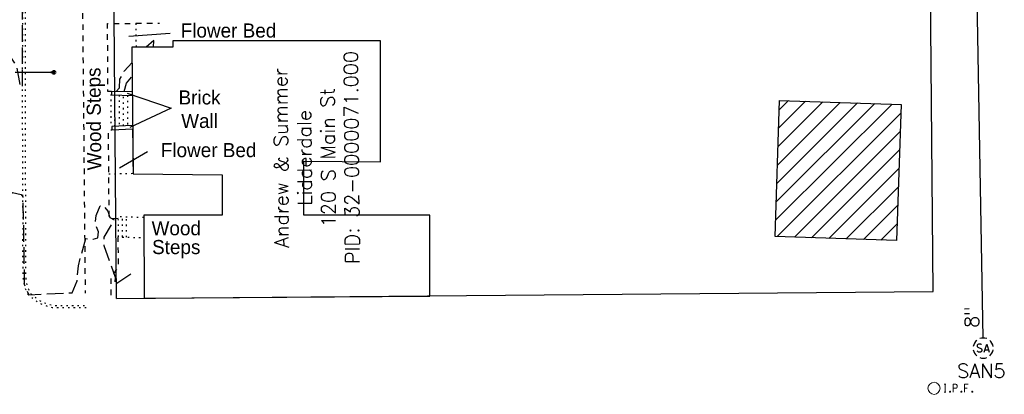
# Model space of a CAD drawing. Extents: x 2300122 to 2305194, y 360020 to 364238.
# Tile 9 of 93: x 2301820 to 2302015, y 360821 to 360896. Entities that reach past the tile are written whole.
import ezdxf

# ---------------------------------------------------------------- set-up
doc = ezdxf.new("R2010")
doc.units = 0
doc.header["$LTSCALE"] = 20
doc.header["$MEASUREMENT"] = 0
for name, pattern in [('OhDOT_USTN1', [0.055, 0.014, -0.041]), ('OhDOT_USTN3', [0.22, 0.165, -0.055]), ('OhDOT_USTN5', [0.11, 0.055, -0.055]), ('rowex', [0]), ('sanex', [0]), ('waterex', [0])]:
    doc.linetypes.add(name, pattern=pattern)
for name, color, linetype in [('BD_X_Building', 231, 'Continuous'), ('CM_X_Wall', 254, 'Continuous'), ('DT_X_Contour_Major', 132, 'OhDOT_USTN3'), ('DT_X_Contour_Minor', 136, 'OhDOT_USTN3'), ('PV_X_Curb', 120, 'OhDOT_USTN1'), ('PV_X_Steps', 120, 'OhDOT_USTN1'), ('PV_X_Text', 7, 'Continuous'), ('PV_X_Walk', 120, 'OhDOT_USTN5'), ('RW_X_Fee_RW', 6, 'rowex'), ('SV_X_Mon_Cells_Found', 7, 'Continuous'), ('SV_X_Text_Name', 7, 'Continuous'), ('TX_X_20', 7, 'Continuous'), ('UT_X_Sanitary_Cells', 3, 'Continuous'), ('UT_X_Sanitary_Line', 3, 'sanex'), ('UT_X_Sanitary_Text', 7, 'Continuous'), ('UT_X_Water', 133, 'waterex'), ('UT_X_Water_Cells', 133, 'Continuous'), ('VG_X_Flower_Bed', 3, 'OhDOT_USTN1'), ('VG_X_Text', 7, 'Continuous')]:
    doc.layers.add(name, color=color, linetype=linetype)
doc.styles.add('Simplex Normal (0.14)', font='Simplex.shx')
doc.styles.add('Straight-Normal', font='font30.shx', dxfattribs={"height": 0.14})

# ---------------------------------------------------------------- blocks, each defined once
blk = doc.blocks.new('smh')
at = {"linetype": 'Continuous', "flags": 128}
for points in [[(-0.33, 0.69), (-0.36, 0.71), (-0.4, 0.74), (-0.51, 0.78), (-0.65, 0.8), (-0.75, 0.8), (-0.79, 0.8), (-0.95, 0.76), (-1.09, 0.69), (-1.18, 0.59), (-1.2, 0.49), (-1.2, 0.41), (-1.18, 0.31), (-1.08, 0.22), (-0.38, -0.16), (-0.32, -0.21), (-0.29, -0.26), (-0.27, -0.33), (-0.27, -0.41), (-0.28, -0.48), (-0.29, -0.53), (-0.32, -0.6), (-0.34, -0.65), (-0.37, -0.69), (-0.41, -0.72), (-0.45, -0.75), (-0.5, -0.77), (-0.53, -0.79), (-0.65, -0.8), (-0.82, -0.8), (-0.94, -0.77), (-1.1, -0.69), (-1.2, -0.61)], [(0.21, -0.8), (0.71, 0.8), (1.2, -0.8)], [(1.08, -0.42), (0.34, -0.42)]]:
    blk.add_lwpolyline(points, dxfattribs=at)
at = {"linetype": 'Continuous'}
for start, end in [(70.0577, 110.1061), (130.0806, 170.0721), (10.0169, 50.0392), (190.0169, 230.0392), (250.0577, 290.0473), (310.0114, 350.0264)]:
    blk.add_arc((0, 0), 2, start, end, dxfattribs=at)
blk = doc.blocks.new('ODOT SANITARY MANHOLE')
blk.add_blockref('smh', (0, 0))
blk = doc.blocks.new('WSS')
at = {"layer": 'Defpoints', "color": 133, "linetype": 'Continuous', "lineweight": 30}
blk.add_point((0, 0), dxfattribs=at)
at = {"layer": 'UT_X_Water_Cells', "color": 133, "linetype": 'Continuous', "lineweight": 0}
for p, q in [((0.032, 0.106), (-0.032, 0.106)), ((0, 0.074), (0, 0.138)), ((0.02, 0.008), (0.055, -0.01))]:
    blk.add_line(p, q, dxfattribs=at)
at = {"layer": 'UT_X_Water_Cells', "color": 133, "linetype": 'Continuous', "lineweight": 0, "flags": 128}
for points in [[(-0.059, 0.045), (-0.074, 0.03), (-0.074, -0.03), (-0.059, -0.045)], [(-0.055, 0.035), (-0.041, -0.041), (-0.027, 0.035), (-0.013, -0.041), (0.001, 0.035)], [(0.045, 0.059), (0.03, 0.074), (-0.03, 0.074), (-0.045, 0.059)], [(0.059, -0.045), (0.074, -0.03), (0.074, 0.03), (0.059, 0.045)], [(-0.045, -0.059), (-0.03, -0.074), (0.03, -0.074), (0.045, -0.059)]]:
    blk.add_lwpolyline(points, dxfattribs=at)
at = {"layer": 'UT_X_Water_Cells', "color": 133, "linetype": 'Continuous', "lineweight": 0, "extrusion": (0, 0, -1)}
for centre, radius, start, end in [((-0.028, 0.02), 0.0135, 303.6324, 53.7413), ((-0.039, -0.005), 0.04, 61.3463, 118.6537), ((-0.037, -0.009), 0.0316, 235.6037, 316.3305), ((-0.044, -0.022), 0.017, 132.0642, 228.5117)]:
    blk.add_arc(centre, radius, start, end, dxfattribs=at)
blk = doc.blocks.new('IPF')
at = {"layer": 'SV_X_Mon_Cells_Found', "color": 7, "linetype": 'Continuous', "lineweight": 0, "flags": 128}
for points in [[(0.1007, 0.04), (0.1184, 0.04)], [(0.1095, -0.04), (0.1095, 0.04)], [(0.1878, -0.04), (0.1878, 0.04), (0.2143, 0.04), (0.217, 0.0394), (0.2209, 0.0381), (0.2225, 0.0368), (0.2242, 0.0356), (0.2264, 0.0324), (0.228, 0.0293), (0.2291, 0.0242), (0.2291, 0.0167), (0.2286, 0.0142), (0.2275, 0.0104), (0.2253, 0.006), (0.2231, 0.0041), (0.2214, 0.0028), (0.2187, 0.0016), (0.2143, 0.0009), (0.1878, 0.0009)], [(0.3383, 0.04), (0.3002, 0.04), (0.3002, -0.04)], [(0.3002, 0.0009), (0.3272, 0.0009)], [(0.1007, -0.04), (0.1184, -0.04)], [(0.1575, -0.0293), (0.1602, -0.0293), (0.1619, -0.0305), (0.1635, -0.0331), (0.1635, -0.0362), (0.1619, -0.0387), (0.1602, -0.04), (0.1575, -0.04), (0.1558, -0.0387), (0.1542, -0.0362), (0.1542, -0.0331), (0.1558, -0.0305), (0.1575, -0.0293)], [(0.2699, -0.0293), (0.2727, -0.0293), (0.2743, -0.0305), (0.276, -0.0331), (0.276, -0.0362), (0.2743, -0.0387), (0.2727, -0.04), (0.2699, -0.04), (0.2683, -0.0387), (0.2666, -0.0362), (0.2666, -0.0331), (0.2683, -0.0305), (0.2699, -0.0293)], [(0.3774, -0.0293), (0.3801, -0.0293), (0.3818, -0.0305), (0.3835, -0.0331), (0.3835, -0.0362), (0.3818, -0.0387), (0.3801, -0.04), (0.3774, -0.04), (0.3757, -0.0387), (0.3741, -0.0362), (0.3741, -0.0331), (0.3757, -0.0305), (0.3774, -0.0293)]]:
    blk.add_lwpolyline(points, dxfattribs=at)
at = {"layer": 'SV_X_Mon_Cells_Found', "color": 7, "linetype": 'Continuous', "lineweight": 0}
blk.add_circle((0, 0), 0.06, dxfattribs=at)

msp = doc.modelspace()

# ---------------------------------------------------------------- hatches: boundary and pattern name
at = {"layer": 'BD_X_Building'}
h = msp.add_hatch(dxfattribs=at)
h.set_pattern_fill('ANSI31', color=256, scale=20)
h.paths.add_polyline_path([(2301994.75, 360878.72), (2301993.86, 360851.69), (2301969.79, 360852.48), (2301970.67, 360879.51)])

# ---------------------------------------------------------------- linework, layer by layer
at = {"layer": 'BD_X_Building', "flags": 128}
msp.add_lwpolyline([(2301891.62, 360891.29), (2301850.46, 360891.29), (2301850.46, 360890.07), (2301842.35, 360890.07), (2301842.56, 360864.9), (2301860.21, 360864.72), (2301860.21, 360856.75), (2301844.69, 360856.75), (2301844.8, 360840.28), (2301901.4, 360840.67), (2301901.4, 360856.75), (2301876.38, 360856.75), (2301876.38, 360867.44), (2301891.62, 360867.29)], close=True, dxfattribs=at)
at = {"layer": 'BD_X_Building'}
msp.add_lwpolyline([(2301994.75, 360878.72), (2301993.86, 360851.69), (2301969.79, 360852.48), (2301970.67, 360879.51)], close=True, dxfattribs=at)
at = {"layer": 'CM_X_Wall', "flags": 128}
for points in [[(2301842.43, 360881.21), (2301838.3, 360881.3), (2301838.3, 360880.61), (2301842.43, 360880.5)], [(2301842.48, 360874.5), (2301838.35, 360874.31), (2301838.38, 360873.63), (2301842.49, 360873.84)]]:
    msp.add_lwpolyline(points, dxfattribs=at)
at = {"layer": 'DT_X_Contour_Major', "elevation": 950, "flags": 128}
for points in [[(2301846.65, 360890.07), (2301846.68, 360891.37), (2301845.19, 360890.07)], [(2301839.24, 360881.28), (2301839.87, 360882.01), (2301839.98, 360883.71), (2301840.81, 360885.29), (2301842.37, 360887.05)], [(2301842.48, 360873.67), (2301842.55, 360866.36)]]:
    msp.add_lwpolyline(points, dxfattribs=at)
at = {"layer": 'DT_X_Contour_Minor', "elevation": 949, "flags": 128}
msp.add_lwpolyline([(2301832.86, 360973.78), (2301832.74, 360974.25), (2301829.27, 360973.71), (2301818.88, 360968.07), (2301817.1, 360966.38), (2301815.05, 360963.18), (2301813.82, 360959.43), (2301812.68, 360945.13), (2301811.84, 360941.43), (2301812.12, 360932.51), (2301811.11, 360924.61), (2301812.31, 360913.78), (2301813.74, 360910.78), (2301814.34, 360908.5), (2301814.45, 360906.17), (2301816.29, 360901.68), (2301816.96, 360893.96), (2301818.26, 360891.12), (2301818.4, 360887.88), (2301819.44, 360886.31), (2301820.22, 360882.09), (2301820.68, 360882.36), (2301820.51, 360953.74), (2301820.85, 360956.59), (2301821.72, 360959.81), (2301824.7, 360965.94), (2301830.28, 360971.89), (2301832.86, 360973.78)], close=True, dxfattribs=at)
at = {"layer": 'DT_X_Contour_Minor', "flags": 128}
for points, elevation in [([(2301840.78, 360881.25), (2301841.27, 360882.92), (2301842.38, 360884.24)], 951), ([(2301793.28, 360840.14), (2301796.08, 360840.6), (2301796.6, 360842.21), (2301796.65, 360860.69), (2301797.96, 360857.6), (2301799.82, 360855.01), (2301801.42, 360851.52), (2301803.15, 360846.11), (2301805.16, 360845.75), (2301814.7, 360845.78), (2301814.98, 360850.54), (2301815.89, 360853.98), (2301817.29, 360857.19), (2301818.18, 360860.86), (2301818.68, 360861.21), (2301820.4, 360860.82), (2301820.74, 360860.36), (2301821.02, 360843.01), (2301821.91, 360840.92), (2301830.51, 360841.34), (2301831.47, 360843.68), (2301831.73, 360846.71), (2301833.18, 360852.07), (2301834.65, 360851.95), (2301835.62, 360852.24), (2301835.72, 360853.42), (2301835.1, 360855.04), (2301835.26, 360856.66), (2301836.06, 360858.55), (2301836.58, 360858.74), (2301837.58, 360857.55), (2301837.94, 360856.29), (2301838.83, 360855.8), (2301836.79, 360852.39), (2301836.79, 360850.74), (2301839.01, 360844.43), (2301838.97, 360842.93), (2301842.96, 360845.68)], 949)]:
    msp.add_lwpolyline(points, dxfattribs=dict(at, elevation=elevation))
at = {"layer": 'PV_X_Curb', "flags": 128}
for points in [[(2301822.56, 360961.9), (2301822.73, 360962.33), (2301822.86, 360962.28), (2301823.48, 360963.89), (2301823.84, 360964.62), (2301824.22, 360965.3), (2301824.22, 360965.3), (2301824.86, 360966.2), (2301825.9, 360967.46), (2301827.23, 360968.98), (2301828, 360969.85), (2301829.38, 360971.2), (2301830.61, 360972.16), (2301832.2, 360973.28), (2301833.8, 360974.18), (2301834.97, 360974.76), (2301835.37, 360974.95), (2301836.55, 360975.45), (2301837.94, 360975.95), (2301839.26, 360976.32), (2301841.12, 360976.65), (2301842.79, 360976.79), (2301843.87, 360976.83), (2301845.83, 360976.85), (2301855.83, 360976.93), (2301858.68, 360976.96), (2301866.19, 360977.08), (2301873.79, 360977.05), (2301880.79, 360977.1), (2301886.08, 360977.11), (2301896.08, 360977.14), (2301906.08, 360977.23), (2301916.08, 360977.31), (2301926.08, 360977.3), (2301934.05, 360977.36), (2301952.29, 360977.5), (2301996.51, 360977.43), (2301998.85, 360977.29), (2301999.74, 360977.11), (2302000.95, 360976.71), (2302002.02, 360976.17), (2302002.67, 360975.57), (2302003.21, 360974.57), (2302003.51, 360973.09), (2302003.81, 360963.07), (2302004.05, 360955.44), (2302003.55, 360955.43), (2302003.32, 360963.05), (2302003.01, 360973.03), (2302002.74, 360974.4), (2302002.27, 360975.26), (2302001.74, 360975.76), (2302000.76, 360976.25), (2301999.61, 360976.62), (2301998.79, 360976.8), (2301996.49, 360976.93), (2301952.29, 360977), (2301934.05, 360976.86), (2301926.08, 360976.8), (2301916.08, 360976.81), (2301906.09, 360976.73), (2301896.09, 360976.64), (2301886.08, 360976.61), (2301880.79, 360976.6), (2301873.8, 360976.55), (2301866.19, 360976.58), (2301858.69, 360976.46), (2301855.83, 360976.43), (2301845.83, 360976.35), (2301843.88, 360976.33), (2301842.82, 360976.29), (2301841.18, 360976.15), (2301839.37, 360975.83), (2301838.1, 360975.47), (2301836.73, 360974.98), (2301835.57, 360974.5), (2301835.19, 360974.31), (2301834.03, 360973.74), (2301832.47, 360972.85), (2301830.9, 360971.76), (2301829.71, 360970.82), (2301828.37, 360969.5), (2301827.6, 360968.64), (2301826.28, 360967.14), (2301825.25, 360965.9), (2301824.67, 360965.07), (2301824.28, 360964.38), (2301823.94, 360963.69), (2301823.14, 360961.63), (2301823.01, 360961.68), (2301821.86, 360958.78), (2301821.66, 360958.21), (2301821.69, 360958.15), (2301821.54, 360957.69), (2301821.25, 360956.24), (2301821.1, 360955.32), (2301820.97, 360953.81), (2301820.92, 360952.87), (2301820.89, 360951.9), (2301820.92, 360949.53), (2301821.01, 360943.05), (2301821.07, 360934.49), (2301821.03, 360925.21), (2301821.04, 360924.24), (2301821.12, 360914.27), (2301821.12, 360913.3), (2301821.17, 360903.32), (2301821.2, 360899.14), (2301821.2, 360889.16), (2301821.19, 360883.08), (2301821.18, 360877.4), (2301821.2, 360871.89), (2301821.22, 360862.42), (2301821.27, 360856.84), (2301821.29, 360855.88), (2301821.25, 360850.34), (2301821.27, 360845.72), (2301821.28, 360844.57), (2301821.33, 360844.15), (2301821.39, 360843.65), (2301821.44, 360843.35), (2301821.56, 360842.78), (2301821.58, 360842.72), (2301821.7, 360842.39), (2301821.83, 360842.04), (2301822, 360841.67), (2301822.17, 360841.35), (2301822.34, 360841.12), (2301823.11, 360840.49), (2301823.62, 360840.08), (2301824.3, 360839.68), (2301825.33, 360839.24), (2301826.67, 360838.84), (2301830.6, 360838.84), (2301833.27, 360838.84)], [(2301833.27, 360838.34), (2301830.6, 360838.34), (2301826.6, 360838.34), (2301825.16, 360838.77), (2301824.08, 360839.23), (2301823.33, 360839.66), (2301822.78, 360840.12), (2301821.94, 360840.82), (2301821.75, 360841.08), (2301821.55, 360841.45), (2301821.37, 360841.85), (2301821.23, 360842.21), (2301821.11, 360842.55), (2301821.08, 360842.65), (2301820.95, 360843.26), (2301820.9, 360843.58), (2301820.83, 360844.09), (2301820.78, 360844.54), (2301820.77, 360845.72), (2301820.75, 360850.34), (2301820.79, 360855.87), (2301820.77, 360856.83), (2301820.72, 360862.42), (2301820.7, 360871.89), (2301820.68, 360877.4), (2301820.69, 360883.08), (2301820.7, 360889.16), (2301820.7, 360899.14), (2301820.67, 360903.32), (2301820.62, 360913.3), (2301820.62, 360914.26), (2301820.54, 360924.24), (2301820.53, 360925.21), (2301820.57, 360934.49), (2301820.51, 360943.04), (2301820.42, 360949.52), (2301820.39, 360951.9), (2301820.42, 360952.89), (2301820.47, 360953.85), (2301820.61, 360955.39), (2301820.76, 360956.32), (2301821.06, 360957.82), (2301821.15, 360958.11), (2301821.12, 360958.18), (2301821.39, 360958.95), (2301821.59, 360959.46)]]:
    msp.add_lwpolyline(points, dxfattribs=at)
at = {"layer": 'PV_X_Steps', "flags": 128}
for points in [[(2301838.3, 360880.61), (2301838.16, 360880.61), (2301838.19, 360874.31), (2301838.35, 360874.31)], [(2301844.69, 360856.24), (2301839.58, 360856.39), (2301839.63, 360852.41), (2301844.72, 360852.27)]]:
    msp.add_lwpolyline(points, dxfattribs=at)
at = {"layer": 'PV_X_Steps'}
for points in [[(2301838.99, 360874.34), (2301838.99, 360880.59)], [(2301839.83, 360880.57), (2301839.83, 360874.38)], [(2301840.65, 360874.42), (2301840.68, 360880.54)], [(2301841.5, 360880.52), (2301841.5, 360874.46)], [(2301840.45, 360852.39), (2301840.45, 360856.36)], [(2301841.24, 360852.37), (2301841.24, 360856.34)]]:
    msp.add_lwpolyline(points, dxfattribs=at)
at = {"layer": 'PV_X_Walk', "flags": 128}
for points in [[(2301823.63, 360962.89), (2301831.96, 360963.24), (2301832.05, 360953.24), (2301832.14, 360943.24), (2301832.23, 360933.24), (2301832.33, 360923.24), (2301832.42, 360913.25), (2301832.51, 360903.25), (2301832.6, 360893.25), (2301832.69, 360883.25), (2301832.79, 360873.25), (2301832.88, 360863.25), (2301832.97, 360853.25), (2301833.06, 360843.25), (2301833.08, 360841.26)], [(2301838.3, 360881.26), (2301837.58, 360881.26), (2301837.52, 360894.75), (2301843.12, 360894.8), (2301847.84, 360894.8)], [(2301839.59, 360856.04), (2301837.86, 360856.02), (2301837.75, 360864.87), (2301837.72, 360873.63), (2301838.38, 360873.63)], [(2301838.21, 360840.88), (2301838.21, 360844.33), (2301839.68, 360846.56), (2301839.63, 360852.41)]]:
    msp.add_lwpolyline(points, dxfattribs=at)
at = {"layer": 'RW_X_Fee_RW', "flags": 128}
msp.add_lwpolyline([(2302001.12, 360841.56), (2302000.07, 360961.56)], dxfattribs=at)
at = {"layer": 'RW_X_Fee_RW'}
for points in [[(2301839.29, 360840.21), (2301838.28, 360960.2)], [(2301839.29, 360840.21), (2302001.12, 360841.56)]]:
    msp.add_lwpolyline(points, dxfattribs=at)
at = {"layer": 'TX_X_20', "flags": 128}
for points in [[(2301841.43, 360880.92), (2301850.13, 360877.99)], [(2301850.13, 360877.99), (2301841.93, 360874.14)]]:
    msp.add_lwpolyline(points, dxfattribs=at)
at = {"layer": 'UT_X_Sanitary_Line', "flags": 128}
msp.add_lwpolyline([(2302010.99, 360832.35), (2302008.29, 360985.8)], dxfattribs=at)
at = {"layer": 'UT_X_Water'}
msp.add_lwpolyline([(2301826.87, 360885.05), (2301819.24, 360885.03)], dxfattribs=at)
at = {"layer": 'VG_X_Flower_Bed', "flags": 128}
for points in [[(2301843.12, 360894.8), (2301843.16, 360890.07)], [(2301842.45, 360864.97), (2301837.75, 360864.87)]]:
    msp.add_lwpolyline(points, dxfattribs=at)
at = {"layer": 'VG_X_Text', "flags": 128}
for points in [[(2301841.7, 360892.22), (2301849.94, 360892.82)], [(2301839.9, 360866.09), (2301845.42, 360869.36)]]:
    msp.add_lwpolyline(points, dxfattribs=at)

# ---------------------------------------------------------------- block references
at = {"layer": 'SV_X_Mon_Cells_Found', "xscale": 20, "yscale": 20, "zscale": 20}
msp.add_blockref('IPF', (2302001.28, 360822.38), dxfattribs=at)
at = {"layer": 'UT_X_Sanitary_Cells'}
msp.add_blockref('ODOT SANITARY MANHOLE', (2302011.03, 360830.35), dxfattribs=at)
at = {"layer": 'UT_X_Water_Cells', "xscale": 5, "yscale": 5, "zscale": 5, "rotation": 90.1522703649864}
msp.add_blockref('WSS', (2301826.87, 360885.05), dxfattribs=at)

# ---------------------------------------------------------------- texts
at = {"layer": 'PV_X_Text', "insert": (2301835.22, 360875.83), "char_height": 2.8, "width": 26.6038, "attachment_point": 5, "rotation": 90.5283, "line_spacing_factor": 0.8, "style": 'Straight-Normal'}
msp.add_mtext('Wood Steps', dxfattribs=at)
at = {"layer": 'PV_X_Text', "insert": (2301851.13, 360851.85), "char_height": 2.8, "width": 26.6038, "attachment_point": 5, "line_spacing_factor": 0.8, "style": 'Straight-Normal'}
msp.add_mtext('Wood\\PSteps', dxfattribs=at)
at = {"layer": 'SV_X_Text_Name', "insert": (2301878.87, 360868.12), "char_height": 2.8, "width": 77.9146, "attachment_point": 5, "rotation": 90.4829, "style": 'Simplex Normal (0.14)'}
msp.add_mtext('Andrew & Summer\\PLidderdale\\P120 S Main St\\P\\pxqc;PID: 32-0000071.000', dxfattribs=at)
at = {"layer": 'TX_X_20', "insert": (2301855.75, 360877.74), "char_height": 2.8, "width": 23.4667, "attachment_point": 5, "style": 'Straight-Normal'}
msp.add_mtext('Brick\\PWall', dxfattribs=at)
at = {"layer": 'UT_X_Sanitary_Text', "insert": (2302008.76, 360836.52), "char_height": 2.8, "attachment_point": 5, "rotation": 91.0097, "style": 'Simplex Normal (0.14)'}
msp.add_mtext('8"', dxfattribs=at)
at = {"layer": 'UT_X_Sanitary_Text', "insert": (2302010.66, 360825.86), "char_height": 2.8, "attachment_point": 5, "style": 'Simplex Normal (0.14)'}
msp.add_mtext('SAN5', dxfattribs=at)
at = {"layer": 'VG_X_Text', "char_height": 2.8, "width": 22.7483, "attachment_point": 5, "style": 'Straight-Normal'}
for insert in [(2301861.48, 360893.35), (2301857.54, 360869.62)]:
    msp.add_mtext('Flower Bed', dxfattribs=dict(at, insert=insert))

doc.saveas('drawing.dxf')
